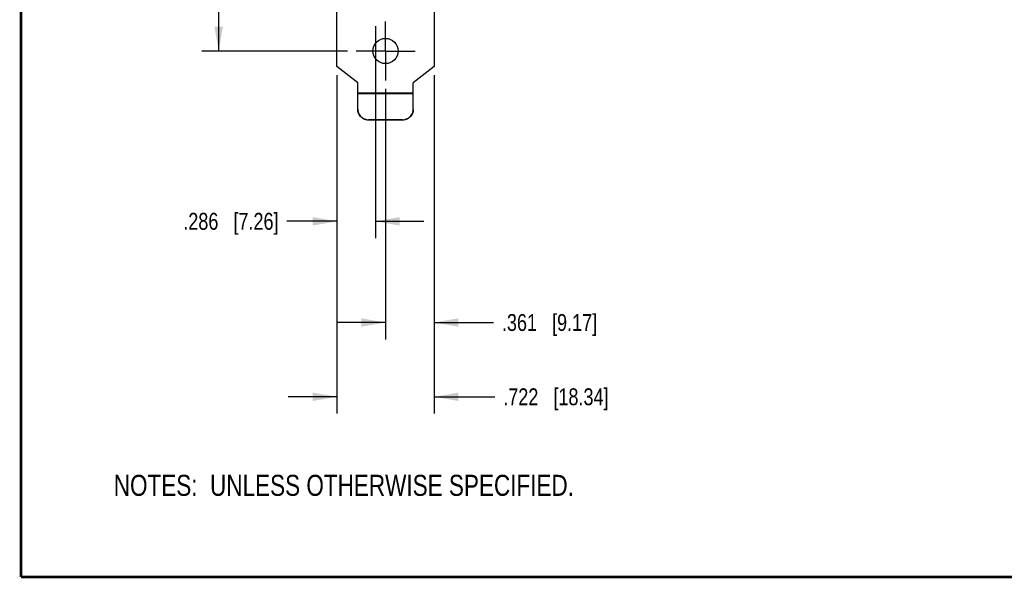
# Model space of a CAD drawing. Header units: inches. Extents: x 0.2 to 16.8, y 0.1 to 10.8.
# Tile 1 of 16: x 0.2 to 7.5, y 0.2 to 4.4. Entities that reach past the tile are written whole.
import ezdxf

# ---------------------------------------------------------------- set-up
doc = ezdxf.new("R2010")
doc.units = ezdxf.units.IN
doc.header["$LTSCALE"] = 0.935
doc.header["$MEASUREMENT"] = 0
doc.linetypes.add('CENTER', pattern=[0.6, 0.375, -0.075, 0.075, -0.075])
doc.layers.get('0').update_dxf_attribs({"linetype": 'CONTINUOUS'})
for name, color, linetype in [('DEFAULT_1', 7, 'CENTER'), ('DETAIL', 7, 'CONTINUOUS'), ('DIMENSIONS', 7, 'CONTINUOUS')]:
    doc.layers.add(name, color=color, linetype=linetype)
doc.styles.get("Standard").update_dxf_attribs({"font": 'txt', "width": 0.8})
doc.dimstyles.new('DIMSTYLE_1', dxfattribs={"dimtxt": 0.125, "dimasz": 0.18, "dimexe": 0.18, "dimexo": 0.0625, "dimgap": 0.09, "dimtad": 0, "dimtih": 1, "dimtoh": 1, "dimdec": 3, "dimzin": 4, "dimdsep": 46, "dimtxsty": 'STANDARD', "dimblk": '_FILLED', "dimblk1": '_FILLED', "dimblk2": '_FILLED', "dimcen": 0.09, "dimadec": 0, "dimazin": 0, "dimtp": 0.005, "dimtm": 0.005, "dimtfac": 1, "dimtdec": 3, "dimtofl": 0, "dimtmove": 0, "dimatfit": 3, "dimldrblk": '_FILLED', "dimfxl": 1, "dimtolj": 1, "dimtzin": 4, "dimarcsym": 0})

# ---------------------------------------------------------------- blocks, each defined once
blk = doc.blocks.new('_FILLED')
at = {"color": 0, "linetype": 'BYBLOCK'}
blk.add_solid([(0, 0), (-1, 0.174), (-1, -0.174)], dxfattribs=at)
blk = doc.blocks.new('*D11')
at = {"layer": 'DIMENSIONS', "color": 2, "linetype": 'CONTINUOUS'}
for p, q in [((2.4812, 8.3692), (1.5906, 8.3692)), ((1.7156, 8.3692), (1.7156, 6.3877)), ((1.7156, 4.1562), (1.7156, 6.1377)), ((2.6717, 4.1562), (1.5906, 4.1562))]:
    blk.add_line(p, q, dxfattribs=at)
at = {"layer": 'DIMENSIONS', "color": 2, "linetype": 'CONTINUOUS', "xscale": 0.18, "yscale": 0.18, "zscale": 0.18}
for p, rotation in [((1.7156, 8.3692), 90), ((1.7156, 4.1562), 270)]:
    blk.add_blockref('_FILLED', p, dxfattribs=dict(at, rotation=rotation))
at = {"layer": 'DIMENSIONS', "color": 2, "linetype": 'CONTINUOUS', "insert": (1.7156, 6.3252), "char_height": 0.125, "width": 1.425, "attachment_point": 2, "line_spacing_factor": 0.9}
blk.add_mtext('4.213{\\Ftxt.shx;\\W1.000000;\\H0.125000; }[107.01]', dxfattribs=at)
blk = doc.blocks.new('*D12')
at = {"layer": 'DIMENSIONS', "color": 2, "linetype": 'CONTINUOUS'}
for p, q in [((2.5917, 3.9778), (2.5917, 1.4687)), ((3.3137, 3.9778), (3.3137, 1.4687)), ((2.5917, 1.5937), (2.2317, 1.5937)), ((3.3137, 1.5937), (3.763, 1.5937))]:
    blk.add_line(p, q, dxfattribs=at)
at = {"layer": 'DIMENSIONS', "color": 2, "linetype": 'CONTINUOUS', "xscale": 0.18, "yscale": 0.18, "zscale": 0.18}
blk.add_blockref('_FILLED', (2.5917, 1.5937), dxfattribs=at)
at = {"layer": 'DIMENSIONS', "color": 2, "linetype": 'CONTINUOUS', "xscale": 0.18, "yscale": 0.18, "zscale": 0.18, "rotation": 180}
blk.add_blockref('_FILLED', (3.3137, 1.5937), dxfattribs=at)
at = {"layer": 'DIMENSIONS', "color": 2, "linetype": 'CONTINUOUS', "insert": (3.8255, 1.6562), "char_height": 0.125, "width": 1.225, "attachment_point": 1, "line_spacing_factor": 0.9}
blk.add_mtext('.722{\\Ftxt.shx;\\W1.000000;\\H0.125000; }[18.34]', dxfattribs=at)
blk = doc.blocks.new('*D13')
at = {"layer": 'DIMENSIONS', "color": 2, "linetype": 'CONTINUOUS'}
for p, q in [((2.8777, 4.3392), (2.8777, 2.7691)), ((2.5917, 3.9778), (2.5917, 2.7691)), ((2.5917, 2.8941), (2.2218, 2.8941)), ((2.8777, 2.8941), (3.2377, 2.8941))]:
    blk.add_line(p, q, dxfattribs=at)
at = {"layer": 'DIMENSIONS', "color": 2, "linetype": 'CONTINUOUS', "xscale": 0.18, "yscale": 0.18, "zscale": 0.18}
blk.add_blockref('_FILLED', (2.5917, 2.8941), dxfattribs=at)
at = {"layer": 'DIMENSIONS', "color": 2, "linetype": 'CONTINUOUS', "xscale": 0.18, "yscale": 0.18, "zscale": 0.18, "rotation": 180}
blk.add_blockref('_FILLED', (2.8777, 2.8941), dxfattribs=at)
at = {"layer": 'DIMENSIONS', "color": 2, "linetype": 'CONTINUOUS', "insert": (2.1593, 2.9566), "char_height": 0.125, "width": 1.125, "attachment_point": 3, "line_spacing_factor": 0.9}
blk.add_mtext('.286{\\Ftxt.shx;\\W1.000000;\\H0.125000; }[7.26]', dxfattribs=at)
blk = doc.blocks.new('*D14')
at = {"layer": 'DIMENSIONS', "color": 2, "linetype": 'CONTINUOUS'}
for p, q in [((3.3137, 3.9778), (3.3137, 2.0191)), ((2.9527, 3.8752), (2.9527, 2.0191)), ((2.9527, 2.1441), (2.5927, 2.1441)), ((3.3137, 2.1441), (3.7531, 2.1441))]:
    blk.add_line(p, q, dxfattribs=at)
at = {"layer": 'DIMENSIONS', "color": 2, "linetype": 'CONTINUOUS', "xscale": 0.18, "yscale": 0.18, "zscale": 0.18}
blk.add_blockref('_FILLED', (2.9527, 2.1441), dxfattribs=at)
at = {"layer": 'DIMENSIONS', "color": 2, "linetype": 'CONTINUOUS', "xscale": 0.18, "yscale": 0.18, "zscale": 0.18, "rotation": 180}
blk.add_blockref('_FILLED', (3.3137, 2.1441), dxfattribs=at)
at = {"layer": 'DIMENSIONS', "color": 2, "linetype": 'CONTINUOUS', "insert": (3.8156, 2.2066), "char_height": 0.125, "width": 1.125, "attachment_point": 1, "line_spacing_factor": 0.9}
blk.add_mtext('.361{\\Ftxt.shx;\\W1.000000;\\H0.125000; }[9.17]', dxfattribs=at)
blk = doc.blocks.new('NOTES_HEADER_BL0', base_point=(3.1215, 0.9375))
at = {"layer": 'DETAIL', "color": 2, "linetype": 'CONTINUOUS', "width": 0.8}
blk.add_text('NOTES:  UNLESS OTHERWISE SPECIFIED.', height=0.156, dxfattribs=at).set_placement((0.9375, 0.8595))

msp = doc.modelspace()

# ---------------------------------------------------------------- linework, layer by layer
at = {"color": 3, "linetype": 'CONTINUOUS'}
for p, q in [((2.5917, 4.0403), (2.5917, 8.1232)), ((3.3137, 8.0922), (3.3137, 4.0403)), ((2.7467, 3.9192), (2.5917, 4.0403)), ((3.3137, 4.0403), (3.1587, 3.9192)), ((2.7467, 3.7264), (2.7467, 3.9192)), ((3.1587, 3.7264), (3.1587, 3.9192)), ((2.7467, 3.8452), (3.1587, 3.8452)), ((2.7467, 3.8421), (3.1587, 3.8421)), ((3.0787, 3.6467), (2.8267, 3.6467))]:
    msp.add_line(p, q, dxfattribs=at)
at = {"color": 7, "linetype": 'CONTINUOUS'}
for p, q in [((2.8267, 3.6467), (2.8267, 3.6441)), ((3.0787, 3.6441), (2.8267, 3.6441)), ((3.0787, 3.6467), (3.0787, 3.6441))]:
    msp.add_line(p, q, dxfattribs=at)
at = {"color": 7, "linetype": 'CONTINUOUS', "const_width": 0.02}
for points in [[(0.25, 10.7586), (0.25, 0.2586)], [(0.25, 0.2586), (16.75, 0.2586)]]:
    msp.add_lwpolyline(points, dxfattribs=at)
at = {"color": 3, "linetype": 'CONTINUOUS'}
msp.add_circle((2.9527, 4.1562), 0.0935, dxfattribs=at)
for points, knots in [([(2.7467, 3.7264), (2.7467, 3.7212), (2.7475, 3.7134), (2.75, 3.7033), (2.7526, 3.6959), (2.756, 3.6888), (2.7614, 3.6798), (2.7697, 3.6697), (2.7799, 3.6614), (2.7889, 3.656), (2.796, 3.6527), (2.8034, 3.65), (2.8136, 3.6475), (2.8214, 3.6467), (2.8267, 3.6467)], [0, 0, 0, 0, 0.124648, 0.18713, 0.249587, 0.312041, 0.374513, 0.499391, 0.624361, 0.686946, 0.749551, 0.812193, 0.874885, 1, 1, 1, 1]), ([(3.0787, 3.6467), (3.0839, 3.6467), (3.0918, 3.6475), (3.1019, 3.65), (3.1093, 3.6527), (3.1164, 3.656), (3.1254, 3.6614), (3.1356, 3.6697), (3.144, 3.6798), (3.1493, 3.6888), (3.1527, 3.6959), (3.1554, 3.7033), (3.1579, 3.7134), (3.1587, 3.7212), (3.1587, 3.7264)], [0, 0, 0, 0, 0.125115, 0.187807, 0.250449, 0.313054, 0.375639, 0.500609, 0.625487, 0.687959, 0.750413, 0.81287, 0.875352, 1, 1, 1, 1])]:
    msp.add_open_spline(points, degree=3, knots=knots, dxfattribs=at)
at = {"color": 7, "linetype": 'CONTINUOUS'}
for points, knots in [([(2.8267, 3.6441), (2.8214, 3.6441), (2.8136, 3.6449), (2.8034, 3.6474), (2.796, 3.6501), (2.7889, 3.6534), (2.7799, 3.6588), (2.7697, 3.6671), (2.7614, 3.6772), (2.756, 3.6862), (2.7526, 3.6933), (2.75, 3.7006), (2.7475, 3.7108), (2.7467, 3.7186), (2.7467, 3.7238)], [0, 0, 0, 0, 0.125115, 0.187807, 0.250449, 0.313054, 0.375639, 0.500609, 0.625487, 0.687959, 0.750413, 0.81287, 0.875352, 1, 1, 1, 1]), ([(3.1587, 3.7238), (3.1587, 3.7186), (3.1579, 3.7108), (3.1554, 3.7006), (3.1527, 3.6933), (3.1493, 3.6862), (3.144, 3.6772), (3.1356, 3.6671), (3.1254, 3.6588), (3.1164, 3.6534), (3.1093, 3.6501), (3.1019, 3.6474), (3.0918, 3.6449), (3.0839, 3.6441), (3.0787, 3.6441)], [0, 0, 0, 0, 0.124648, 0.18713, 0.249587, 0.312041, 0.374513, 0.499391, 0.624361, 0.686946, 0.749551, 0.812193, 0.874885, 1, 1, 1, 1])]:
    msp.add_open_spline(points, degree=3, knots=knots, dxfattribs=at)
at = {"layer": 'DEFAULT_1', "color": 7, "linetype": 'CENTER'}
for q in [(2.9527, 4.3747), (2.7342, 4.1562), (3.1712, 4.1562), (2.9527, 3.9377)]:
    msp.add_line((2.9527, 4.1562), q, dxfattribs=at)

# ---------------------------------------------------------------- block references
at = {"layer": 'DETAIL', "color": 2, "linetype": 'CONTINUOUS'}
msp.add_blockref('NOTES_HEADER_BL0', (3.1215, 0.9375), dxfattribs=at)

# ---------------------------------------------------------------- dimensions: what is measured, and where the dimension line sits
at = {"layer": 'DIMENSIONS', "color": 2, "linetype": 'CONTINUOUS'}
for base, p1, p2, angle, picture, middle in [((1.7156, 8.3692), (2.6717, 4.1562), (2.4812, 8.3692), 90, '*D11', (1.5656, 6.2627)), ((2.5917, 2.8941), (2.8777, 4.3392), (2.5917, 3.9778), 180, '*D13', (1.3468, 2.8941)), ((2.5917, 1.5937), (3.3137, 3.9778), (2.5917, 3.9778), 180, '*D12', (4.438, 1.5937))]:
    dim = msp.add_linear_dim(base=base, p1=p1, p2=p2, angle=angle, dimstyle='DIMSTYLE_1', dxfattribs=at)
    dim.commit()
    dim.dimension.update_dxf_attribs({"geometry": picture, "text_midpoint": middle, "dimtype": 160})
dim = msp.add_linear_dim(base=(3.3137, 2.1441), p1=(2.9527, 3.8752), p2=(3.3137, 3.9778), dimstyle='DIMSTYLE_1', dxfattribs=at)
dim.commit()
dim.dimension.update_dxf_attribs({"geometry": '*D14', "text_midpoint": (4.3781, 2.1441), "dimtype": 160})

doc.saveas('drawing.dxf')
